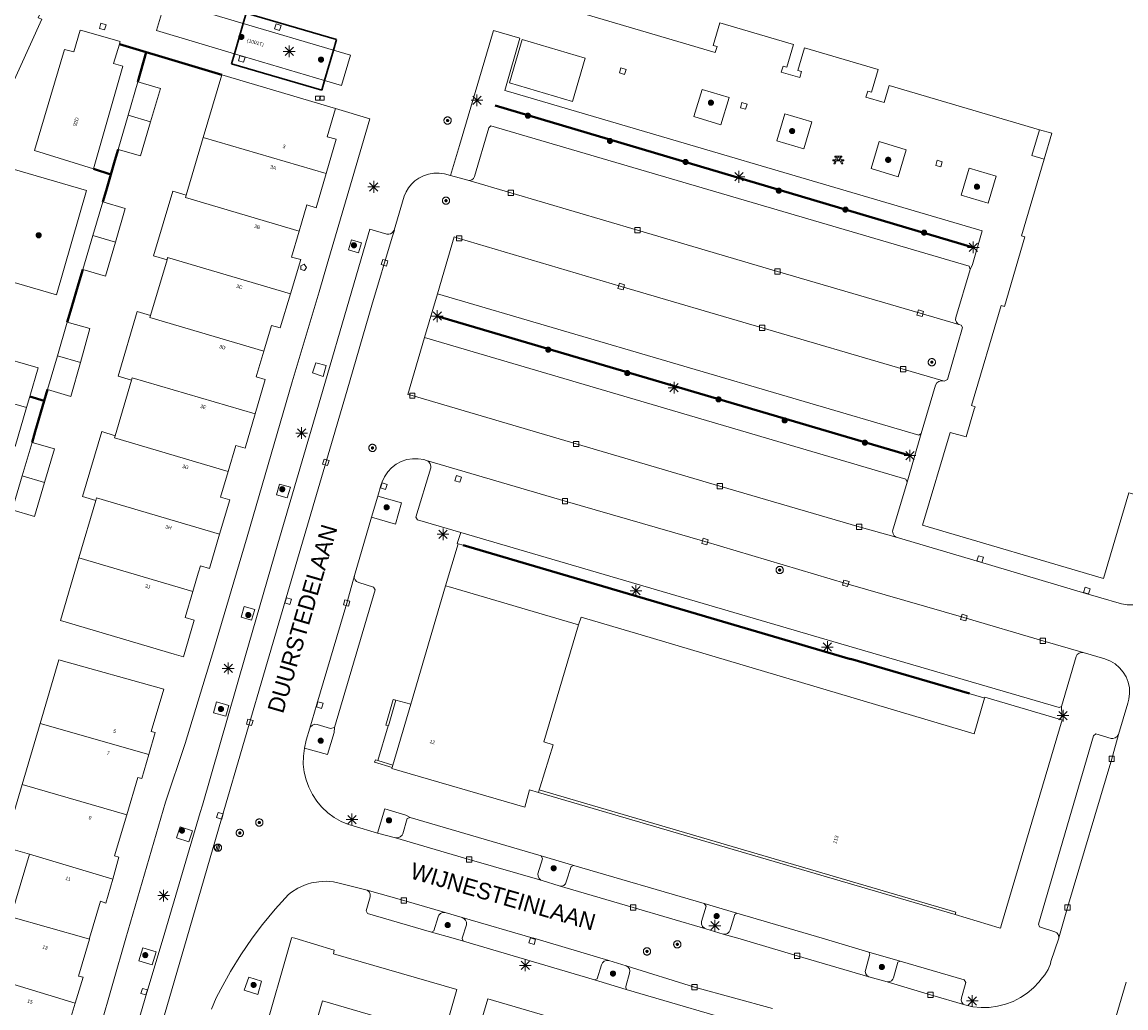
# Model space of a CAD drawing. Header units: metres. Extents: x 135779 to 137489, y 452643 to 455118.
# Tile 60 of 256: x 136674 to 136767, y 452994 to 453078. Entities that reach past the tile are written whole.
import ezdxf
from ezdxf.enums import TextEntityAlignment as Align

# ---------------------------------------------------------------- set-up
doc = ezdxf.new("R2010")
doc.units = ezdxf.units.M
doc.linetypes.add('DGN_Style_3', pattern=[78.572352, 56.123108, -22.449243])
doc.linetypes.add('DGN_Style_4', pattern=[89.853097, 44.898487, -22.449243, 0.056123, -22.449243])
for name, color, linetype, lineweight in [('KTop_BTD_Groenvoorziening', 62, 'Continuous', 13), ('KTop_KST_KAST', 40, 'Continuous', 13), ('KTop_NAR_Huisnummer (t)', 7, 'Continuous', 13), ('KTop_NAR_Huisnummer tijdelijk (t)', 7, 'Continuous', 13), ('KTop_OBW_Overig Plus', 1, 'Continuous', 13), ('KTop_ORL_Weg_Straatnaam (t)', 7, 'Continuous', 13), ('KTop_PAL_Lichtmast', 40, 'Continuous', 13), ('KTop_PND_Grondvlaksituatie van BAG-pand [tachy]', 1, 'Continuous', 13), ('KTop_PND_Pandscheiding', 40, 'Continuous', 13), ('KTop_PND_Voorlopige_pandgeometrie', 1, 'DGN_Style_3', 30), ('KTop_PUT_Brandkraan of -put', 1, 'Continuous', 13), ('KTop_PUT_Drainageput', 15, 'Continuous', 13), ('KTop_PUT_Inspectie- of rioolput', 15, 'Continuous', 13), ('KTop_PUT_Kolk', 15, 'Continuous', 13), ('KTop_SHD_Hek (l)', 15, 'DGN_Style_4', 40), ('KTop_SHD_Muur', 15, 'Continuous', 13), ('KTop_STM_Picknicktafel', 40, 'Continuous', 13), ('KTop_VGO_Boom', 92, 'Continuous', 13), ('KTop_VGO_Haag (l)', 92, 'DGN_Style_3', 40), ('KTop_WGD_Parkeervlak', 251, 'Continuous', 13), ('KTop_WGD_Rijbaan_Lokale weg', 251, 'Continuous', 13), ('KTop_WGD_Voetpad', 251, 'Continuous', 13), ('KTop_WGD_Voetpad_achterpad', 251, 'Continuous', 13)]:
    doc.layers.add(name, color=color, linetype=linetype, lineweight=lineweight)
doc.styles.add('Style-ROVU', font='ROVU.shx')
doc.styles.add('Style-ROVUCURSIEF', font='ROVUCURSIEF.shx')

# ---------------------------------------------------------------- blocks, each defined once
blk = doc.blocks.new('KST_KAST')
at = {"layer": 'KTop_KST_KAST', "flags": 128}
blk.add_lwpolyline([(-0.365, 0.169), (0.365, 0.169), (0.365, -0.169), (-0.365, -0.169), (-0.365, 0.169)], close=True, dxfattribs=at)
blk.add_lwpolyline([(0.045, 0.146), (-0.045, 0), (0.045, 0), (-0.045, -0.146)], dxfattribs=at)
blk = doc.blocks.new('PAL_Lichtmast')
at = {"layer": 'KTop_PAL_Lichtmast'}
for p, q in [((-0.354, -0.354), (0.354, 0.354)), ((0.354, -0.354), (-0.354, 0.354)), ((0, -0.5), (0, 0.5)), ((-0.5, 0), (0.5, 0))]:
    blk.add_line(p, q, dxfattribs=at)
blk = doc.blocks.new('PUT_Kolk')
at = {"layer": 'KTop_PUT_Kolk', "flags": 128}
blk.add_lwpolyline([(0.225, -0.225), (0.225, 0.225), (-0.225, 0.225), (-0.225, -0.225), (0.225, -0.225)], dxfattribs=at)
blk = doc.blocks.new('PUT_Brandkraan_of_-put')
at = {"layer": 'KTop_PUT_Brandkraan of -put'}
for p, q in [((-0.25, 0.034), (0, 0.25)), ((-0.158, -0.25), (-0.25, 0.034)), ((0, 0.25), (0.25, 0.033)), ((0.25, 0.033), (0.158, -0.25)), ((0.158, -0.25), (-0.158, -0.25))]:
    blk.add_line(p, q, dxfattribs=at)
blk = doc.blocks.new('PUT_Drainageput')
at = {"layer": 'KTop_PUT_Drainageput'}
for p, q in [((-0.12, -0.286), (-0.12, 0.286)), ((0, -0.31), (0, 0.31)), ((0.12, -0.286), (0.12, 0.286))]:
    blk.add_line(p, q, dxfattribs=at)
at = {"layer": 'KTop_PUT_Drainageput', "flags": 128}
blk.add_lwpolyline([(0.31, 0), (0.308, 0.032), (0.303, 0.064), (0.295, 0.096), (0.283, 0.126), (0.268, 0.155), (0.251, 0.182), (0.23, 0.207), (0.207, 0.23), (0.182, 0.251), (0.155, 0.268), (0.126, 0.283), (0.096, 0.295), (0.064, 0.303), (0.032, 0.308), (0, 0.31), (-0.032, 0.308), (-0.064, 0.303), (-0.096, 0.295), (-0.126, 0.283), (-0.155, 0.268), (-0.182, 0.251), (-0.207, 0.23), (-0.23, 0.207), (-0.25, 0.182), (-0.268, 0.155), (-0.283, 0.126), (-0.294, 0.096), (-0.303, 0.064), (-0.308, 0.032), (-0.309, 0), (-0.308, -0.032), (-0.303, -0.064), (-0.294, -0.096), (-0.283, -0.126), (-0.268, -0.155), (-0.25, -0.182), (-0.23, -0.207), (-0.207, -0.23), (-0.182, -0.25), (-0.155, -0.268), (-0.126, -0.283), (-0.096, -0.294), (-0.064, -0.303), (-0.032, -0.308), (0, -0.309), (0.032, -0.308), (0.064, -0.303), (0.096, -0.294), (0.126, -0.283), (0.155, -0.268), (0.182, -0.25), (0.207, -0.23), (0.23, -0.207), (0.251, -0.182), (0.268, -0.155), (0.283, -0.126), (0.295, -0.096), (0.303, -0.064), (0.308, -0.032), (0.31, 0)], dxfattribs=at)
blk = doc.blocks.new('PUT_Inspectie-_of_rioolput')
at = {"layer": 'KTop_PUT_Inspectie- of rioolput', "flags": 128}
for points in [[(0.31, 0), (0.308, 0.032), (0.303, 0.064), (0.294, 0.095), (0.283, 0.126), (0.268, 0.155), (0.25, 0.182), (0.23, 0.207), (0.207, 0.23), (0.182, 0.25), (0.154, 0.268), (0.126, 0.283), (0.095, 0.294), (0.064, 0.303), (0.032, 0.308), (0, 0.309), (-0.032, 0.308), (-0.064, 0.303), (-0.096, 0.294), (-0.126, 0.283), (-0.155, 0.268), (-0.182, 0.25), (-0.207, 0.23), (-0.23, 0.207), (-0.25, 0.182), (-0.268, 0.154), (-0.283, 0.126), (-0.294, 0.095), (-0.303, 0.064), (-0.308, 0.032), (-0.309, 0), (-0.308, -0.032), (-0.303, -0.064), (-0.294, -0.096), (-0.283, -0.126), (-0.268, -0.155), (-0.25, -0.182), (-0.23, -0.207), (-0.207, -0.23), (-0.182, -0.25), (-0.155, -0.268), (-0.126, -0.283), (-0.096, -0.294), (-0.064, -0.303), (-0.032, -0.308), (0, -0.309), (0.032, -0.308), (0.064, -0.303), (0.095, -0.294), (0.126, -0.283), (0.155, -0.268), (0.182, -0.25), (0.207, -0.23), (0.23, -0.207), (0.25, -0.182), (0.268, -0.155), (0.283, -0.126), (0.294, -0.096), (0.303, -0.064), (0.308, -0.032), (0.31, 0)], [(0.095, 0), (0.094, 0.009), (0.092, 0.019), (0.09, 0.029), (0.086, 0.038), (0.082, 0.047), (0.076, 0.055), (0.07, 0.063), (0.063, 0.07), (0.055, 0.076), (0.047, 0.082), (0.038, 0.086), (0.029, 0.09), (0.019, 0.092), (0.009, 0.094), (0, 0.094), (-0.01, 0.094), (-0.02, 0.092), (-0.029, 0.09), (-0.039, 0.086), (-0.048, 0.082), (-0.056, 0.076), (-0.064, 0.07), (-0.071, 0.063), (-0.077, 0.055), (-0.082, 0.047), (-0.087, 0.038), (-0.09, 0.029), (-0.093, 0.019), (-0.094, 0.009), (-0.095, 0), (-0.094, -0.01), (-0.093, -0.02), (-0.09, -0.029), (-0.087, -0.039), (-0.082, -0.048), (-0.077, -0.056), (-0.071, -0.064), (-0.064, -0.071), (-0.056, -0.077), (-0.047, -0.082), (-0.039, -0.087), (-0.029, -0.09), (-0.02, -0.093), (-0.01, -0.094), (0, -0.095), (0.009, -0.094), (0.019, -0.093), (0.029, -0.09), (0.038, -0.087), (0.047, -0.082), (0.055, -0.077), (0.063, -0.071), (0.07, -0.064), (0.076, -0.056), (0.082, -0.047), (0.086, -0.039), (0.09, -0.029), (0.092, -0.02), (0.094, -0.01), (0.095, 0)], [(0.035, 0), (0.034, 0.003), (0.034, 0.007), (0.033, 0.01), (0.031, 0.014), (0.03, 0.017), (0.028, 0.02), (0.026, 0.023), (0.023, 0.026), (0.02, 0.028), (0.017, 0.03), (0.014, 0.031), (0.01, 0.033), (0.007, 0.034), (0.003, 0.034), (0, 0.034), (-0.004, 0.034), (-0.007, 0.034), (-0.011, 0.033), (-0.014, 0.031), (-0.018, 0.03), (-0.021, 0.028), (-0.023, 0.026), (-0.026, 0.023), (-0.028, 0.02), (-0.03, 0.017), (-0.032, 0.014), (-0.033, 0.01), (-0.034, 0.007), (-0.035, 0.003), (-0.035, 0), (-0.035, -0.004), (-0.034, -0.007), (-0.033, -0.011), (-0.032, -0.014), (-0.03, -0.018), (-0.028, -0.021), (-0.026, -0.023), (-0.023, -0.026), (-0.021, -0.028), (-0.017, -0.03), (-0.014, -0.032), (-0.011, -0.033), (-0.007, -0.034), (-0.004, -0.035), (0, -0.035), (0.003, -0.035), (0.007, -0.034), (0.01, -0.033), (0.014, -0.032), (0.017, -0.03), (0.02, -0.028), (0.023, -0.026), (0.026, -0.023), (0.028, -0.021), (0.03, -0.017), (0.031, -0.014), (0.033, -0.011), (0.034, -0.007), (0.034, -0.004), (0.035, 0)], [(0.01, 0.02), (0.007, 0.02), (0.005, 0.021), (0.003, 0.022), (0.001, 0.022), (-0.001, 0.022), (-0.004, 0.022), (-0.006, 0.021), (-0.008, 0.02), (-0.01, 0.019), (-0.012, 0.018), (-0.014, 0.017), (-0.016, 0.015), (-0.017, 0.013), (-0.019, 0.012), (-0.02, 0.009), (-0.021, 0.007), (-0.022, 0.005), (-0.022, 0.003), (-0.022, 0.001), (-0.022, -0.001), (-0.022, -0.004), (-0.022, -0.006), (-0.021, -0.008), (-0.02, -0.01), (-0.019, -0.012), (-0.017, -0.014), (-0.016, -0.016), (-0.014, -0.017), (-0.012, -0.019), (-0.01, -0.02), (-0.008, -0.021), (-0.006, -0.022), (-0.003, -0.022), (-0.001, -0.022), (0.001, -0.022), (0.003, -0.022), (0.005, -0.022), (0.008, -0.021), (0.01, -0.02), (0.012, -0.019), (0.014, -0.017), (0.015, -0.016), (0.017, -0.014), (0.018, -0.012), (0.02, -0.01), (0.02, -0.008), (0.021, -0.006), (0.022, -0.003), (0.022, -0.001), (0.022, 0.001), (0.022, 0.003), (0.021, 0.005), (0.02, 0.008), (0.019, 0.01), (0.018, 0.012), (0.017, 0.014), (0.015, 0.015), (0.013, 0.017), (0.012, 0.018), (0.01, 0.02)]]:
    blk.add_lwpolyline(points, dxfattribs=at)
blk = doc.blocks.new('STM_Picknicktafel')
at = {"layer": 'KTop_STM_Picknicktafel'}
for p, q in [((-0.468, -0.069), (-0.468, 0.018)), ((-0.468, 0.018), (-0.241, 0.018)), ((-0.303, 0.248), (-0.303, 0.335)), ((-0.303, 0.335), (0, 0.335)), ((-0.148, 0.248), (-0.303, 0.248)), ((-0.241, 0.018), (-0.148, 0.248)), ((-0.137, 0.018), (-0.044, 0.248)), ((0.137, 0.018), (-0.137, 0.018)), ((-0.044, 0.248), (0.044, 0.248)), ((0, 0.335), (0.303, 0.335)), ((0.044, 0.248), (0.137, 0.018)), ((0.303, 0.248), (0.148, 0.248)), ((0.148, 0.248), (0.241, 0.018)), ((0.241, 0.018), (0.468, 0.018)), ((0.303, 0.335), (0.303, 0.248)), ((0.468, 0.018), (0.468, -0.069)), ((-0.276, -0.069), (-0.468, -0.069)), ((-0.384, -0.335), (-0.276, -0.069)), ((-0.279, -0.335), (-0.384, -0.335)), ((-0.172, -0.069), (-0.279, -0.335)), ((0.172, -0.069), (-0.172, -0.069)), ((0.279, -0.335), (0.172, -0.069)), ((0.468, -0.069), (0.276, -0.069)), ((0.276, -0.069), (0.384, -0.335)), ((0.384, -0.335), (0.279, -0.335))]:
    blk.add_line(p, q, dxfattribs=at)
blk = doc.blocks.new('VGO_Boom')
at = {"layer": 'KTop_VGO_Boom', "flags": 128}
for points in [[(0.215, 0), (0.214, 0.022), (0.21, 0.045), (0.204, 0.066), (0.196, 0.087), (0.186, 0.108), (0.174, 0.126), (0.16, 0.144), (0.144, 0.16), (0.126, 0.174), (0.107, 0.186), (0.087, 0.196), (0.066, 0.204), (0.045, 0.21), (0.022, 0.214), (-0.001, 0.215), (-0.023, 0.214), (-0.045, 0.21), (-0.067, 0.204), (-0.088, 0.196), (-0.108, 0.186), (-0.127, 0.174), (-0.144, 0.16), (-0.16, 0.144), (-0.174, 0.126), (-0.187, 0.107), (-0.197, 0.087), (-0.205, 0.066), (-0.211, 0.045), (-0.214, 0.022), (-0.215, -0.001), (-0.214, -0.023), (-0.211, -0.045), (-0.205, -0.067), (-0.197, -0.088), (-0.187, -0.108), (-0.174, -0.127), (-0.16, -0.144), (-0.144, -0.16), (-0.127, -0.174), (-0.108, -0.187), (-0.088, -0.197), (-0.067, -0.205), (-0.045, -0.211), (-0.023, -0.214), (0, -0.215), (0.022, -0.214), (0.045, -0.211), (0.066, -0.205), (0.087, -0.197), (0.108, -0.187), (0.126, -0.174), (0.144, -0.16), (0.16, -0.144), (0.174, -0.127), (0.186, -0.108), (0.196, -0.088), (0.204, -0.067), (0.21, -0.045), (0.214, -0.023), (0.215, -0.001)], [(0.155, 0), (0.154, 0.016), (0.152, 0.032), (0.147, 0.048), (0.142, 0.063), (0.134, 0.078), (0.125, 0.091), (0.115, 0.104), (0.104, 0.115), (0.091, 0.125), (0.077, 0.134), (0.063, 0.142), (0.048, 0.147), (0.032, 0.152), (0.016, 0.154), (-0.001, 0.155), (-0.017, 0.154), (-0.033, 0.152), (-0.048, 0.147), (-0.064, 0.142), (-0.078, 0.134), (-0.092, 0.125), (-0.104, 0.115), (-0.116, 0.104), (-0.126, 0.091), (-0.135, 0.077), (-0.142, 0.063), (-0.148, 0.048), (-0.152, 0.032), (-0.155, 0.016), (-0.155, -0.001), (-0.155, -0.017), (-0.152, -0.033), (-0.148, -0.048), (-0.142, -0.064), (-0.135, -0.078), (-0.126, -0.092), (-0.116, -0.104), (-0.104, -0.116), (-0.092, -0.126), (-0.078, -0.135), (-0.064, -0.142), (-0.048, -0.148), (-0.033, -0.152), (-0.017, -0.155), (0, -0.155), (0.016, -0.155), (0.032, -0.152), (0.048, -0.148), (0.063, -0.142), (0.078, -0.135), (0.091, -0.126), (0.104, -0.116), (0.115, -0.104), (0.125, -0.092), (0.134, -0.078), (0.142, -0.064), (0.147, -0.048), (0.152, -0.033), (0.154, -0.017), (0.155, -0.001)], [(0.095, 0), (0.094, 0.01), (0.093, 0.02), (0.09, 0.029), (0.087, 0.039), (0.082, 0.048), (0.077, 0.056), (0.071, 0.064), (0.064, 0.071), (0.056, 0.077), (0.047, 0.082), (0.039, 0.087), (0.029, 0.09), (0.02, 0.093), (0.01, 0.094), (-0.001, 0.095), (-0.01, 0.094), (-0.02, 0.093), (-0.03, 0.09), (-0.039, 0.087), (-0.048, 0.082), (-0.056, 0.077), (-0.064, 0.071), (-0.071, 0.064), (-0.077, 0.056), (-0.083, 0.047), (-0.087, 0.039), (-0.091, 0.029), (-0.093, 0.02), (-0.095, 0.01), (-0.095, -0.001), (-0.095, -0.01), (-0.093, -0.02), (-0.091, -0.03), (-0.087, -0.039), (-0.083, -0.048), (-0.077, -0.056), (-0.071, -0.064), (-0.064, -0.071), (-0.056, -0.077), (-0.048, -0.083), (-0.039, -0.087), (-0.03, -0.091), (-0.02, -0.093), (-0.01, -0.095), (0, -0.095), (0.01, -0.095), (0.02, -0.093), (0.029, -0.091), (0.039, -0.087), (0.048, -0.083), (0.056, -0.077), (0.064, -0.071), (0.071, -0.064), (0.077, -0.056), (0.082, -0.048), (0.087, -0.039), (0.09, -0.03), (0.093, -0.02), (0.094, -0.01), (0.095, -0.001)], [(0.035, 0), (0.035, 0.004), (0.034, 0.007), (0.033, 0.011), (0.032, 0.014), (0.03, 0.018), (0.028, 0.021), (0.026, 0.023), (0.023, 0.026), (0.021, 0.028), (0.017, 0.03), (0.014, 0.032), (0.011, 0.033), (0.007, 0.034), (0.004, 0.035), (-0.001, 0.035), (-0.004, 0.035), (-0.008, 0.034), (-0.011, 0.033), (-0.015, 0.032), (-0.018, 0.03), (-0.021, 0.028), (-0.024, 0.026), (-0.027, 0.023), (-0.029, 0.021), (-0.031, 0.017), (-0.032, 0.014), (-0.034, 0.011), (-0.035, 0.007), (-0.035, 0.004), (-0.035, -0.001), (-0.035, -0.004), (-0.035, -0.008), (-0.034, -0.011), (-0.032, -0.015), (-0.031, -0.018), (-0.029, -0.021), (-0.027, -0.024), (-0.024, -0.027), (-0.021, -0.029), (-0.018, -0.031), (-0.015, -0.032), (-0.011, -0.034), (-0.008, -0.035), (-0.004, -0.035), (0, -0.035), (0.004, -0.035), (0.007, -0.035), (0.011, -0.034), (0.014, -0.032), (0.018, -0.031), (0.021, -0.029), (0.023, -0.027), (0.026, -0.024), (0.028, -0.021), (0.03, -0.018), (0.032, -0.015), (0.033, -0.011), (0.034, -0.008), (0.035, -0.004), (0.035, 0)]]:
    blk.add_lwpolyline(points, dxfattribs=at)

msp = doc.modelspace()

# ---------------------------------------------------------------- linework, layer by layer
at = {"layer": 'KTop_BTD_Groenvoorziening', "flags": 128}
msp.add_lwpolyline([(136710.616, 453033.567), (136711.048, 453033.443), (136743.969, 453023.759), (136743.977, 453023.787), (136755.314, 453020.465), (136755.389, 453020.443)], dxfattribs=at)
at = {"layer": 'KTop_OBW_Overig Plus', "flags": 128}
msp.add_lwpolyline([(136720.346, 453071.193), (136721.432, 453074.876), (136716.078, 453076.455), (136714.991, 453072.772), (136720.346, 453071.193)], dxfattribs=at)
at = {"layer": 'KTop_PND_Grondvlaksituatie van BAG-pand [tachy]', "flags": 128}
for points in [[(136670.09, 453067.657), (136670.9, 453069.453), (136671.21, 453069.381), (136675.212, 453078.198), (136674.926, 453078.299), (136676.813, 453082.455)], [(136719.834, 453079.291), (136719.777, 453079.098), (136732.48, 453075.347), (136732.631, 453075.857), (136732.315, 453075.951), (136732.882, 453077.872), (136739.134, 453076.027), (136738.568, 453074.108), (136738.251, 453074.201), (136738.1, 453073.686), (136739.661, 453073.225), (136739.814, 453073.743), (136739.498, 453073.836), (136740.065, 453075.757), (136746.333, 453073.908), (136745.765, 453071.984), (136745.449, 453072.078), (136745.296, 453071.56), (136746.848, 453071.101), (136747.276, 453072.549), (136760.058, 453068.793)], [(136681.815, 453076.063), (136681.861, 453076.217), (136681.867, 453076.237), (136681.88, 453076.281), (136678.816, 453077.165), (136678.491, 453077.259), (136677.933, 453075.429), (136677.153, 453075.62), (136674.601, 453067.035), (136679.609, 453065.452)], [(136679.609, 453065.452), (136682.121, 453074.21), (136681.329, 453074.426), (136681.815, 453076.063)], [(136684.472, 453069.458), (136685.309, 453072.31), (136683.392, 453072.866), (136682.563, 453070.021)], [(136690.518, 453073.462), (136688.944, 453068.138)], [(136700.191, 453070.596), (136690.518, 453073.462)], [(136682.563, 453070.021), (136681.717, 453067.12), (136683.623, 453066.563), (136684.472, 453069.458)], [(136699.393, 453065.055), (136700.251, 453067.972), (136699.49, 453068.197), (136700.191, 453070.596)], [(136688.944, 453068.138), (136687.493, 453063.23)], [(136760.058, 453068.793), (136761.1, 453068.487), (136760.454, 453066.293)], [(136760.454, 453066.293), (136758.533, 453059.771), (136758.806, 453059.665), (136757.073, 453053.752), (136756.785, 453053.837), (136754.276, 453045.317), (136754.573, 453045.228), (136754.507, 453045.008), (136753.812, 453042.672), (136752.456, 453043.031), (136750.109, 453035.148), (136765.495, 453030.612), (136767.636, 453037.899), (136768.164, 453037.744), (136770.446, 453045.517), (136769.918, 453045.672), (136771.856, 453052.286), (136772.384, 453052.131), (136774.685, 453059.918), (136774.167, 453060.068), (136775.673, 453065.208), (136776.191, 453065.058), (136776.377, 453065.7)], [(136697.114, 453060.171), (136697.307, 453060.83), (136697.768, 453062.39), (136698.537, 453062.144), (136699.393, 453065.055)], [(136687.493, 453063.23), (136686.352, 453063.572), (136684.724, 453058.067), (136685.869, 453057.729)], [(136680.399, 453062.651), (136679.564, 453059.792)], [(136681.481, 453059.226), (136682.317, 453062.089), (136680.399, 453062.651)], [(136679.564, 453059.792), (136678.72, 453056.902)], [(136696.362, 453054.835), (136697.236, 453057.743), (136696.465, 453057.957), (136697.114, 453060.171)], [(136678.72, 453056.902), (136680.638, 453056.34), (136681.481, 453059.226)], [(136685.869, 453057.729), (136684.472, 453052.998)], [(136694.09, 453049.949), (136694.741, 453052.144), (136695.488, 453051.927), (136696.362, 453054.835)], [(136684.472, 453052.998), (136683.317, 453053.336), (136681.703, 453047.824), (136682.844, 453047.487)], [(136677.391, 453052.418), (136676.552, 453049.566)], [(136678.498, 453048.991), (136679.313, 453051.874), (136677.391, 453052.418)], [(136674.201, 453046.087), (136674.919, 453048.529), (136671.162, 453049.619)], [(136676.552, 453049.566), (136675.705, 453046.687)], [(136693.355, 453044.608), (136694.209, 453047.528), (136693.439, 453047.753), (136693.502, 453047.965), (136694.09, 453049.949)], [(136675.705, 453046.687), (136677.683, 453046.106), (136678.498, 453048.991)], [(136682.844, 453047.487), (136681.449, 453042.761)], [(136673.932, 453045.172), (136674.201, 453046.087)], [(136672.948, 453041.827), (136673.932, 453045.172)], [(136691.074, 453039.724), (136691.726, 453041.934), (136692.507, 453041.705), (136693.355, 453044.608)], [(136681.449, 453042.761), (136680.312, 453043.107), (136678.668, 453037.582), (136679.825, 453037.259)], [(136674.389, 453042.178), (136673.55, 453039.337)], [(136675.459, 453038.773), (136676.304, 453041.632), (136674.389, 453042.178)], [(136673.55, 453039.337), (136672.697, 453036.448)], [(136690.337, 453034.383), (136691.195, 453037.292), (136690.424, 453037.517), (136691.074, 453039.724)], [(136672.697, 453036.448), (136674.606, 453035.887), (136675.459, 453038.773)], [(136679.825, 453037.259), (136678.378, 453032.356)], [(136688.061, 453029.499), (136688.523, 453031.065), (136688.709, 453031.697), (136689.479, 453031.47), (136690.337, 453034.383)], [(136678.378, 453032.356), (136676.806, 453027.032), (136686.466, 453024.183), (136687.264, 453023.948), (136688.184, 453027.06), (136687.41, 453027.294), (136688.061, 453029.499)], [(136709.55, 453030.001), (136706.588, 453019.934)], [(136720.867, 453026.665), (136709.962, 453029.88), (136709.55, 453030.001)], [(136755.389, 453020.443), (136754.493, 453017.4), (136726.17, 453025.809), (136721.071, 453027.322), (136720.867, 453026.665)], [(136684.324, 453015.631), (136684.874, 453017.5), (136684.53, 453017.601), (136685.587, 453021.195), (136676.683, 453023.684), (136675.087, 453018.264)], [(136755.389, 453020.443), (136755.408, 453020.508), (136761.839, 453018.621)], [(136706.588, 453019.934), (136705.059, 453014.739)], [(136675.087, 453018.264), (136673.56, 453013.076)], [(136752.869, 453002.023), (136756.631, 453000.898), (136756.726, 453000.87), (136756.817, 453001.176), (136761.971, 453018.582), (136761.839, 453018.621)], [(136682.443, 453010.507), (136683.381, 453013.695), (136683.725, 453013.594), (136684.324, 453015.631)], [(136705, 453014.538), (136704.982, 453014.476), (136704.977, 453014.46), (136716.283, 453011.158), (136716.373, 453011.481), (136716.694, 453012.635), (136717.443, 453012.414)], [(136705, 453014.538), (136705.059, 453014.739)], [(136673.56, 453013.076), (136672.005, 453007.794), (136674.167, 453007.169)], [(136717.443, 453012.414), (136717.51, 453012.631)], [(136717.51, 453012.631), (136752.937, 453002.224), (136752.869, 453002.023)], [(136681.252, 453005.047), (136681.781, 453006.898), (136681.416, 453007.017), (136682.443, 453010.507)], [(136674.167, 453007.169), (136672.6, 453001.833)], [(136679.263, 452999.919), (136679.287, 453000), (136680.224, 453003.148), (136680.669, 453003.003), (136681.252, 453005.047)], [(136678.066, 452994.472), (136678.728, 452996.691), (136678.328, 452996.779), (136679.263, 452999.919)], [(136676.141, 452989.365), (136677.164, 452992.859), (136677.559, 452992.771), (136678.066, 452994.472)], [(136689.05, 452960.323), (136699.102, 452994.68), (136709.367, 452991.678)]]:
    msp.add_lwpolyline(points, dxfattribs=at)
at = {"layer": 'KTop_PND_Pandscheiding', "flags": 128}
for points in [[(136684.472, 453069.458), (136682.563, 453070.021)], [(136688.944, 453068.138), (136699.393, 453065.055)], [(136697.114, 453060.171), (136687.433, 453063.028), (136687.493, 453063.23)], [(136681.481, 453059.226), (136679.564, 453059.792)], [(136685.869, 453057.729), (136685.923, 453057.915), (136696.362, 453054.835)], [(136694.09, 453049.949), (136684.414, 453052.804), (136684.472, 453052.998)], [(136678.498, 453048.991), (136676.552, 453049.566)], [(136693.355, 453044.608), (136682.905, 453047.691), (136682.844, 453047.487)], [(136673.932, 453045.172), (136670.051, 453046.276)], [(136691.074, 453039.724), (136681.396, 453042.58), (136681.449, 453042.761)], [(136673.55, 453039.337), (136675.459, 453038.773)], [(136679.825, 453037.259), (136679.886, 453037.467), (136690.337, 453034.383)], [(136688.061, 453029.499), (136678.378, 453032.356)], [(136717.51, 453012.631), (136717.591, 453012.893), (136718.699, 453016.466), (136717.92, 453016.712), (136720.867, 453026.665)], [(136675.087, 453018.264), (136684.324, 453015.631)], [(136673.56, 453013.076), (136682.443, 453010.507)], [(136681.252, 453005.047), (136674.167, 453007.169)], [(136679.263, 452999.919), (136678.98, 453000), (136672.6, 453001.833)], [(136678.066, 452994.472), (136671.067, 452996.613)]]:
    msp.add_lwpolyline(points, dxfattribs=at)
at = {"layer": 'KTop_PND_Voorlopige_pandgeometrie', "flags": 128}
for points in [[(136700.014, 453075.551), (136700.281, 453076.466), (136692.603, 453078.711), (136692.344, 453077.82)], [(136692.344, 453077.82), (136691.597, 453075.259)], [(136699.268, 453072.989), (136700.014, 453075.551)], [(136691.597, 453075.259), (136691.344, 453074.391), (136699.022, 453072.145), (136699.268, 453072.989)]]:
    msp.add_lwpolyline(points, dxfattribs=at)
at = {"layer": 'KTop_SHD_Hek (l)', "flags": 128}
for points in [[(136684.101, 453075.373), (136681.815, 453076.063)], [(136683.392, 453072.866), (136684.101, 453075.373)], [(136684.101, 453075.373), (136685.14, 453075.07)], [(136685.14, 453075.07), (136690.518, 453073.462)], [(136681.717, 453067.12), (136681.427, 453066.169)], [(136680.686, 453063.587), (136681.087, 453064.985), (136681.427, 453066.169)], [(136679.609, 453065.452), (136681.087, 453064.985)], [(136680.686, 453063.587), (136680.399, 453062.651)], [(136678.436, 453055.95), (136678.72, 453056.902)], [(136677.672, 453053.363), (136678.436, 453055.95)], [(136677.672, 453053.363), (136677.391, 453052.418)], [(136675.705, 453046.687), (136675.426, 453045.729)], [(136675.426, 453045.729), (136674.201, 453046.087)], [(136675.426, 453045.729), (136674.663, 453043.117)], [(136674.663, 453043.117), (136674.389, 453042.178)], [(136711.048, 453033.443), (136743.969, 453023.759), (136743.977, 453023.787), (136755.314, 453020.465)]]:
    msp.add_lwpolyline(points, dxfattribs=at)
at = {"layer": 'KTop_SHD_Muur', "flags": 128}
for points in [[(136705.32, 453020.257), (136705.101, 453020.321), (136704.481, 453018.121), (136704.675, 453018.084)], [(136704.675, 453018.084), (136704.706, 453018.078), (136705.32, 453020.257)], [(136703.786, 453015.128), (136703.581, 453015.191), (136703.521, 453014.991), (136705, 453014.538)], [(136705.059, 453014.739), (136703.786, 453015.128)]]:
    msp.add_lwpolyline(points, dxfattribs=at)
at = {"layer": 'KTop_VGO_Haag (l)', "flags": 128}
for points in [[(136713.764, 453070.837), (136754.416, 453058.783)], [(136708.844, 453052.931), (136749.036, 453041.071)]]:
    msp.add_lwpolyline(points, dxfattribs=at)
at = {"layer": 'KTop_WGD_Parkeervlak', "flags": 128}
for points in [[(136711.445, 453064.493), (136711.594, 453064.479), (136711.78, 453064.531), (136711.93, 453064.653), (136712.017, 453064.823), (136713.24, 453068.946), (136713.413, 453069.134), (136754.063, 453057.169), (136754.143, 453056.895)], [(136749.997, 453042.951), (136749.796, 453042.816), (136708.871, 453054.84)], [(136707.769, 453051.121), (136748.687, 453039.067), (136748.798, 453038.815)], [(136761.93, 453019.728), (136761.71, 453019.629), (136742.479, 453025.248), (136710.86, 453034.511)], [(136700.096, 453017.942), (136699.78, 453017.841), (136698.629, 453018.204), (136698.423, 453018.213), (136698.23, 453018.143), (136698.077, 453018.006), (136698.004, 453017.872)], [(136705.289, 453008.54), (136705.505, 453008.544), (136705.705, 453008.627), (136705.861, 453008.776), (136705.922, 453008.882), (136706.287, 453010.192), (136706.533, 453010.29)], [(136717.688, 453007.009), (136717.795, 453006.774), (136717.411, 453005.476), (136717.419, 453005.274), (136717.505, 453005.092), (136717.654, 453004.956), (136717.755, 453004.909)], [(136719.22, 453004.459), (136719.412, 453004.444), (136719.595, 453004.507), (136719.736, 453004.638), (136719.81, 453004.801), (136720.241, 453006.111), (136720.472, 453006.208)], [(136731.553, 453002.952), (136731.697, 453002.724), (136731.305, 453001.42), (136731.319, 453001.207), (136731.41, 453001.014), (136731.565, 453000.867), (136731.684, 453000.809)], [(136709.506, 453002.192), (136709.305, 453002.195), (136709.119, 453002.12), (136708.976, 453001.979), (136708.909, 453001.831), (136708.547, 453000.636), (136708.346, 453000.536)], [(136711.073, 452999.746), (136710.959, 452999.96), (136710.971, 453000), (136711.333, 453001.159), (136711.333, 453001.363), (136711.255, 453001.552), (136711.111, 453001.697), (136710.965, 453001.766)], [(136733.159, 453000.363), (136733.354, 453000.353), (136733.536, 453000.421), (136733.677, 453000.557), (136733.75, 453000.726), (136734.142, 453002.021), (136734.322, 453002.147)], [(136745.528, 452998.834), (136745.622, 452998.651), (136745.273, 452997.366), (136745.239, 452997.168), (136745.284, 452996.973), (136745.402, 452996.81), (136745.534, 452996.722)], [(136723.445, 452998.119), (136723.236, 452998.124), (136723.041, 452998.053), (136722.886, 452997.913), (136722.804, 452997.759), (136722.452, 452996.564), (136722.227, 452996.483)], [(136724.916, 452995.642), (136724.869, 452995.901), (136725.204, 452997.033), (136725.23, 452997.226), (136725.177, 452997.415), (136725.053, 452997.568), (136724.907, 452997.651)], [(136747.088, 452996.287), (136747.28, 452996.29), (136747.456, 452996.37), (136747.584, 452996.514), (136747.635, 452996.645), (136748.007, 452997.958), (136748.217, 452998.048)]]:
    msp.add_lwpolyline(points, dxfattribs=at)
at = {"layer": 'KTop_WGD_Rijbaan_Lokale weg', "flags": 128}
for points in [[(136709.977, 453064.891), (136709.454, 453065.033), (136709.008, 453065.092), (136708.557, 453065.085), (136708.112, 453065.012), (136707.682, 453064.875), (136707.277, 453064.677), (136706.947, 453064.446), (136706.653, 453064.171), (136706.401, 453063.858), (136706.195, 453063.512), (136706.04, 453063.14), (136705.181, 453060.255)], [(136709.977, 453064.891), (136711.445, 453064.493)], [(136711.445, 453064.493), (136715.096, 453063.411), (136725.868, 453060.232), (136737.771, 453056.721), (136749.91, 453053.176), (136753.193, 453052.224)], [(136677.714, 452966.249), (136687.548, 453000), (136690.51, 453010.167), (136694.4, 453023.54), (136697.232, 453033.222), (136701.178, 453046.624), (136703.293, 453053.874), (136705, 453059.649), (136705.223, 453060.233), (136705.181, 453060.255)], [(136751.86, 453047.42), (136748.452, 453048.431), (136736.481, 453051.946), (136724.486, 453055.447), (136710.701, 453059.548), (136710.294, 453059.667), (136708.871, 453054.84)], [(136708.871, 453054.84), (136707.769, 453051.121)], [(136751.86, 453047.42), (136751.958, 453047.402), (136752.216, 453047.532), (136753.493, 453051.963), (136753.384, 453052.168), (136753.193, 453052.224)], [(136707.769, 453051.121), (136706.349, 453046.261), (136706.725, 453046.166), (136720.666, 453042.054), (136732.879, 453038.472), (136744.709, 453035.016), (136747.868, 453034.132)], [(136703.787, 453037.614), (136704.055, 453038.53), (136704.151, 453038.822), (136704.356, 453039.271), (136704.63, 453039.678), (136704.967, 453040.035), (136705.357, 453040.333), (136705.79, 453040.564), (136706.254, 453040.721), (136706.739, 453040.801), (136707.229, 453040.801), (136707.713, 453040.721), (136707.937, 453040.656)], [(136763.776, 453024.307), (136760.33, 453025.304), (136753.626, 453027.29), (136743.581, 453030.199), (136731.609, 453033.751), (136719.707, 453037.198), (136707.937, 453040.656)], [(136703.787, 453037.614), (136703.268, 453035.842)], [(136701.805, 453030.867), (136703.268, 453035.842)], [(136771.583, 453033.596), (136770.626, 453030.374), (136770.599, 453030.301), (136770.388, 453029.858), (136770.107, 453029.456), (136769.765, 453029.105), (136769.371, 453028.814), (136768.934, 453028.591), (136768.467, 453028.442), (136767.982, 453028.371), (136767.492, 453028.379), (136767.01, 453028.467), (136765.065, 453029.035), (136764.005, 453029.344), (136754.936, 453032.026), (136747.868, 453034.132)], [(136701.805, 453030.867), (136701.145, 453028.523), (136698.616, 453019.914), (136698.004, 453017.872)], [(136763.776, 453024.307), (136765.61, 453023.771), (136766.075, 453023.588), (136766.491, 453023.338), (136766.861, 453023.024), (136767.174, 453022.653), (136767.422, 453022.235), (136767.598, 453021.783), (136767.697, 453021.308), (136767.718, 453020.823), (136767.658, 453020.341), (136767.565, 453019.998), (136766.762, 453017.338)], [(136698.004, 453017.872), (136697.711, 453016.859), (136697.545, 453016.176)], [(136761.692, 453000.031), (136762.43, 453002.617), (136766.188, 453015.282), (136766.762, 453017.338)], [(136703.761, 453008.96), (136701.685, 453009.565), (136701.3, 453009.685), (136700.674, 453009.949), (136700.083, 453010.285), (136699.536, 453010.688), (136699.039, 453011.152), (136698.875, 453011.346), (136698.601, 453011.671), (136698.227, 453012.238), (136697.921, 453012.846), (136697.69, 453013.485), (136697.534, 453014.146), (136697.458, 453014.821), (136697.461, 453015.501), (136697.545, 453016.176)], [(136703.761, 453008.96), (136705.289, 453008.54)], [(136705.289, 453008.54), (136711.552, 453006.704), (136717.755, 453004.909)], [(136689.656, 452993.97), (136690.052, 452994.942), (136690.432, 452995.687), (136691.253, 452997.166), (136692.144, 452998.605), (136693.101, 453000), (136693.98, 453001.167), (136695.056, 453002.472), (136696.193, 453003.725), (136696.45, 453003.923), (136696.981, 453004.257), (136697.551, 453004.52), (136697.794, 453004.597), (136698.149, 453004.709), (136698.766, 453004.82), (136699.393, 453004.852), (136700.018, 453004.804), (136700.632, 453004.676), (136702.887, 453004.109)], [(136717.755, 453004.909), (136719.22, 453004.459)], [(136719.22, 453004.459), (136725.515, 453002.612), (136731.684, 453000.809)], [(136709.506, 453002.192), (136706, 453003.23), (136702.887, 453004.109)], [(136710.965, 453001.766), (136709.506, 453002.192)], [(136723.445, 452998.119), (136717.044, 453000), (136716.996, 453000.014), (136710.965, 453001.766)], [(136731.684, 453000.809), (136733.159, 453000.363)], [(136733.159, 453000.363), (136734.397, 453000), (136739.442, 452998.521), (136745.534, 452996.722)], [(136761.692, 453000.031), (136761.682, 453000), (136761.028, 452998.029), (136760.973, 452997.838), (136760.777, 452997.353), (136760.509, 452996.903), (136760.175, 452996.499), (136760.02, 452996.305), (136759.542, 452995.795), (136759.009, 452995.343), (136758.428, 452994.955), (136757.807, 452994.636), (136757.153, 452994.389), (136756.475, 452994.22), (136755.783, 452994.128), (136755.084, 452994.117), (136754.389, 452994.185), (136753.706, 452994.332)], [(136724.907, 452997.651), (136723.445, 452998.119)], [(136737.341, 452994.04), (136730.72, 452995.857), (136724.907, 452997.651)], [(136745.534, 452996.722), (136747.088, 452996.287)], [(136747.088, 452996.287), (136750.776, 452995.203), (136753.706, 452994.332)], [(136767.429, 452996.261), (136765.717, 452990.488)]]:
    msp.add_lwpolyline(points, dxfattribs=at)
at = {"layer": 'KTop_WGD_Voetpad', "flags": 128}
for points in [[(136692.344, 453077.82), (136685.731, 453079.777), (136684.974, 453077.218), (136691.597, 453075.259)], [(136700.014, 453075.551), (136692.344, 453077.82)], [(136754.143, 453056.895), (136754.356, 453057.314), (136755.181, 453060.18), (136714.893, 453072.043), (136714.605, 453072.128), (136715.858, 453076.585), (136713.622, 453077.222), (136710.735, 453067.456), (136709.977, 453064.891)], [(136681.815, 453076.063), (136684.101, 453075.373), (136685.14, 453075.07), (136690.518, 453073.462)], [(136699.268, 453072.989), (136700.713, 453072.562), (136701.47, 453075.12), (136700.014, 453075.551)], [(136691.597, 453075.259), (136699.268, 453072.989)], [(136732.956, 453069.213), (136733.655, 453071.531), (136731.358, 453072.225), (136730.658, 453069.906), (136732.956, 453069.213)], [(136700.191, 453070.596), (136703.1, 453069.713), (136701.604, 453064.59), (136699.471, 453057.343), (136698.791, 453054.995), (136696.52, 453047.328), (136692.677, 453034.161), (136689.814, 453024.476), (136687.423, 453016.568), (136685.734, 453011.574), (136682.362, 453000), (136680.154, 452992.308), (136677.898, 452984.819), (136677.048, 452981.757), (136674.832, 452974.27), (136673.964, 452971.165), (136672.563, 452966.462)], [(136737.71, 453067.838), (136740.028, 453067.153), (136740.708, 453069.455), (136738.39, 453070.139), (136737.71, 453067.838)], [(136760.454, 453066.293), (136759.405, 453066.605), (136760.058, 453068.793)], [(136745.728, 453065.479), (136748.031, 453064.792), (136748.717, 453067.092), (136746.414, 453067.779), (136745.728, 453065.479)], [(136670.13, 453056.584), (136676.47, 453054.75), (136679.008, 453063.627), (136672.693, 453065.46), (136670.13, 453056.584)], [(136680.399, 453062.651), (136680.686, 453063.587), (136681.087, 453064.985), (136679.609, 453065.452)], [(136755.697, 453062.534), (136756.378, 453064.835), (136754.062, 453065.521), (136753.381, 453063.219), (136755.697, 453062.534)], [(136705.181, 453060.255), (136705.106, 453060.12), (136704.998, 453060.011), (136704.865, 453059.933), (136704.717, 453059.892), (136704.564, 453059.892), (136703.107, 453060.321), (136701.375, 453054.405), (136699.077, 453046.506), (136695.289, 453033.559), (136692.537, 453024.048), (136688.882, 453011.316), (136688.699, 453010.7), (136685.527, 453000), (136684.163, 452995.388), (136678.916, 452977.41), (136673.052, 452957.512)], [(136701.295, 453058.563), (136702.14, 453058.308), (136702.394, 453059.161), (136701.561, 453059.408), (136701.295, 453058.563)], [(136677.391, 453052.418), (136677.672, 453053.363), (136678.436, 453055.95), (136678.72, 453056.902)], [(136753.193, 453052.224), (136753.115, 453052.273), (136752.983, 453052.426), (136752.92, 453052.618), (136752.935, 453052.819), (136754.143, 453056.895)], [(136699.406, 453048.724), (136698.515, 453048.966), (136698.227, 453048.113), (136699.154, 453047.8), (136699.406, 453048.724)], [(136749.997, 453042.951), (136751.219, 453047.069), (136751.32, 453047.249), (136751.481, 453047.377), (136751.678, 453047.435), (136751.86, 453047.42)], [(136675.426, 453045.729), (136675.705, 453046.687)], [(136675.426, 453045.729), (136674.201, 453046.087)], [(136748.798, 453038.815), (136749.997, 453042.951)], [(136707.937, 453040.656), (136708.118, 453040.544), (136708.244, 453040.374), (136708.3, 453040.168), (136708.292, 453040.023), (136707.038, 453035.819), (136707.177, 453035.61), (136710.86, 453034.511)], [(136695.445, 453038.639), (136695.175, 453037.723), (136696.072, 453037.46), (136696.361, 453038.374), (136695.445, 453038.639)], [(136747.868, 453034.132), (136747.704, 453034.239), (136747.596, 453034.402), (136747.555, 453034.63), (136748.798, 453038.815)], [(136703.268, 453035.842), (136705.293, 453035.229), (136705.804, 453037.036), (136703.787, 453037.614)], [(136710.86, 453034.511), (136710.551, 453033.586), (136710.616, 453033.567)], [(136709.55, 453030.001), (136710.616, 453033.567)], [(136700.096, 453017.942), (136703.557, 453029.648), (136703.42, 453029.866), (136702.165, 453030.27), (136701.992, 453030.347), (136701.858, 453030.489), (136701.792, 453030.672), (136701.805, 453030.867)], [(136692.435, 453028.226), (136692.165, 453027.335), (136693.057, 453027.073), (136693.342, 453027.979), (136692.435, 453028.226)], [(136761.93, 453019.728), (136763.166, 453023.968), (136763.259, 453024.144), (136763.413, 453024.268), (136763.604, 453024.323), (136763.776, 453024.307)], [(136705.32, 453020.257), (136706.588, 453019.934)], [(136690.073, 453020.109), (136689.819, 453019.186), (136690.88, 453018.895), (136691.133, 453019.818), (136690.073, 453020.109)], [(136761.839, 453018.621), (136761.955, 453019.026), (136761.93, 453019.728)], [(136697.545, 453016.176), (136699.525, 453015.634), (136700.082, 453017.52), (136700.096, 453017.942)], [(136703.786, 453015.128), (136704.675, 453018.084)], [(136766.762, 453017.338), (136766.656, 453017.164), (136766.492, 453017.043), (136766.294, 453016.995), (136766.159, 453017.006), (136764.844, 453017.392), (136764.652, 453017.24), (136759.972, 453001.2), (136760.063, 453000.97), (136761.362, 453000.557), (136761.531, 453000.471), (136761.651, 453000.323), (136761.7, 453000.139), (136761.692, 453000.031)], [(136752.869, 453002.023), (136717.443, 453012.414)], [(136706.533, 453010.29), (136706.168, 453010.48), (136704.392, 453011.009), (136703.761, 453008.96)], [(136717.688, 453007.009), (136706.533, 453010.29)], [(136687.726, 453008.198), (136688.032, 453009.148), (136686.985, 453009.485), (136686.679, 453008.535), (136687.726, 453008.198)], [(136720.472, 453006.208), (136717.688, 453007.009)], [(136731.553, 453002.952), (136720.472, 453006.208)], [(136702.887, 453004.109), (136702.897, 453004.103), (136703.049, 453003.945), (136703.135, 453003.743), (136703.143, 453003.521), (136702.798, 453002.326), (136702.923, 453002.113), (136708.346, 453000.536)], [(136734.322, 453002.147), (136731.553, 453002.952)], [(136745.528, 452998.834), (136741.584, 453000), (136734.322, 453002.147)], [(136708.346, 453000.536), (136710.196, 453000), (136711.073, 452999.746)], [(136709.367, 452991.678), (136710.513, 452995.64), (136700.028, 452998.691), (136700.091, 452998.982), (136696.735, 453000), (136696.471, 453000.08), (136696.448, 453000), (136694, 452991.403), (136689.019, 452974.658), (136685.187, 452961.483), (136689.05, 452960.323)], [(136711.073, 452999.746), (136722.227, 452996.483)], [(136683.462, 452998.083), (136684.601, 452997.731), (136684.947, 452998.849), (136683.808, 452999.201), (136683.462, 452998.083)], [(136748.217, 452998.048), (136745.528, 452998.834)], [(136753.706, 452994.332), (136753.566, 452994.412), (136753.442, 452994.564), (136753.389, 452994.753), (136753.413, 452994.941), (136753.797, 452996.245), (136753.66, 452996.469), (136748.217, 452998.048)], [(136692.419, 452995.597), (136693.578, 452995.219), (136693.91, 452996.35), (136692.83, 452996.7), (136692.419, 452995.597)], [(136722.227, 452996.483), (136724.916, 452995.642)], [(136750.646, 452979.483), (136751.941, 452979.159), (136753.119, 452983.13), (136713.143, 452994.854), (136711.995, 452990.91)], [(136724.916, 452995.642), (136736.156, 452992.368)]]:
    msp.add_lwpolyline(points, dxfattribs=at)
at = {"layer": 'KTop_WGD_Voetpad_achterpad', "flags": 128}
msp.add_lwpolyline([(136674.389, 453042.178), (136674.663, 453043.117), (136675.426, 453045.729)], dxfattribs=at)

# ---------------------------------------------------------------- block references
at = {"layer": 'KTop_KST_KAST'}
msp.add_blockref('KST_KAST', (136698.866, 453071.483), dxfattribs=at)
at = {"layer": 'KTop_PAL_Lichtmast'}
for p in [(136696.256, 453075.45), (136712.22, 453071.294), (136734.488, 453064.785), (136703.439, 453063.927), (136754.416, 453058.783), (136708.844, 453052.931), (136728.98, 453046.844), (136697.308, 453042.982), (136749.036, 453041.071), (136709.336, 453034.376), (136725.74, 453029.571), (136742.015, 453024.773), (136691.068, 453022.962), (136762.05, 453018.95), (136701.587, 453010.108), (136685.58, 453003.639), (136732.45, 453001.077), (136716.327, 452997.693), (136754.336, 452994.678)]:
    msp.add_blockref('PAL_Lichtmast', p, dxfattribs=at)
at = {"layer": 'KTop_PUT_Brandkraan of -put', "rotation": 343.8485513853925}
msp.add_blockref('PUT_Brandkraan_of_-put', (136697.473, 453057.099), dxfattribs=at)
at = {"layer": 'KTop_PUT_Drainageput', "rotation": 163.7573254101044}
msp.add_blockref('PUT_Drainageput', (136690.196, 453007.712), dxfattribs=at)
at = {"layer": 'KTop_PUT_Inspectie- of rioolput'}
for p, rotation in [((136709.723, 453069.572), 343.5314012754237), ((136709.589, 453062.755), 74.83078195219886), ((136750.899, 453049.013), 253.4767506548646), ((136703.336, 453041.72), 314.0670390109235), ((136737.962, 453031.335), 73.47478364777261), ((136693.716, 453009.85), 253.5771375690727), ((136692.061, 453008.967), 73.57713756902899), ((136729.255, 452999.488), 73.70805880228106), ((136726.678, 452998.886), 252.8488003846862)]:
    msp.add_blockref('PUT_Inspectie-_of_rioolput', p, dxfattribs=dict(at, rotation=rotation))
at = {"layer": 'KTop_PUT_Kolk'}
for p, rotation in [((136680.405, 453077.565), 253.9065278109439), ((136695.291, 453077.517), 253.5170838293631), ((136692.225, 453074.802), 73.52043119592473), ((136724.617, 453073.767), 73.5489421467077), ((136734.903, 453070.813), 163.2191540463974), ((136751.505, 453065.911), 343.5202174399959), ((136704.366, 453057.471), 163.5331417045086), ((136724.487, 453055.447), 253.7289738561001), ((136749.911, 453053.176), 253.8289679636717), ((136699.372, 453040.491), 343.5937890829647), ((136710.626, 453039.08), 73.6273284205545), ((136704.295, 453038.46), 161.8008349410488), ((136731.609, 453033.75), 73.4747837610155), ((136755.007, 453032.265), 253.5253278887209), ((136743.582, 453030.199), 253.8491543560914), ((136764.076, 453029.584), 253.74809812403), ((136696.172, 453028.687), 163.6957202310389), ((136701.145, 453028.524), 344.2743768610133), ((136753.626, 453027.289), 73.49854927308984), ((136698.856, 453019.844), 163.6291981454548), ((136692.902, 453018.374), 163.781098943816), ((136690.365, 453010.425), 343.7810990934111), ((136716.921, 452999.756), 73.7397952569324), ((136683.924, 452995.458), 343.6753766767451)]:
    msp.add_blockref('PUT_Kolk', p, dxfattribs=dict(at, rotation=rotation))
for p in [(136715.096, 453063.411), (136710.701, 453059.548), (136725.868, 453060.232), (136737.771, 453056.721), (136736.481, 453051.946), (136748.452, 453048.431), (136706.725, 453046.166), (136720.666, 453042.054), (136732.879, 453038.472), (136719.707, 453037.198), (136744.709, 453035.016), (136760.33, 453025.304), (136766.188, 453015.282), (136711.552, 453006.704), (136706, 453003.23), (136725.515, 453002.612), (136762.43, 453002.617), (136739.442, 452998.521), (136730.72, 452995.857), (136750.776, 452995.203)]:
    msp.add_blockref('PUT_Kolk', p, dxfattribs=at)
at = {"layer": 'KTop_STM_Picknicktafel'}
msp.add_blockref('STM_Picknicktafel', (136742.943, 453066.214), dxfattribs=at)
at = {"layer": 'KTop_VGO_Boom'}
for p in [(136692.192, 453076.688), (136698.964, 453074.753), (136732.111, 453071.087), (136716.552, 453069.982), (136723.525, 453067.837), (136739.02, 453068.671), (136729.961, 453066.049), (136747.184, 453066.228), (136737.887, 453063.606), (136754.735, 453063.942), (136743.549, 453061.997), (136674.957, 453059.809), (136750.242, 453060.037), (136701.758, 453058.959), (136718.281, 453050.078), (136725.003, 453048.086), (136732.762, 453045.847), (136738.385, 453044.06), (136745.208, 453042.166), (136695.665, 453038.209), (136704.54, 453036.668), (136692.778, 453027.503), (136690.453, 453019.511), (136698.939, 453016.81), (136704.743, 453010.039), (136687.136, 453009.167), (136718.745, 453005.965), (136732.595, 453001.892), (136709.733, 453001.128), (136684.016, 452998.569), (136746.648, 452997.564), (136723.786, 452997.004), (136693.226, 452996.036)]:
    msp.add_blockref('VGO_Boom', p, dxfattribs=at)

# ---------------------------------------------------------------- texts
at = {"layer": 'KTop_NAR_Huisnummer (t)', "style": 'Style-ROVU'}
for s, rotation, p in [('(1001T)', 343.8, (136694.086, 453076.01)), ('3', 343.6, (136695.942, 453067.332)), ('3A', 343.6, (136695.137, 453065.507)), ('3B', 343.6, (136693.774, 453060.462)), ('3C', 343.6, (136692.272, 453055.347)), ('3D', 343.6, (136690.832, 453050.216)), ('3E', 343.6, (136689.193, 453045.141)), ('3G', 343.6, (136687.705, 453040.023)), ('3H', 343.6, (136686.252, 453034.895)), ('3J', 343.6, (136684.431, 453029.875)), ('5', 343.8, (136681.531, 453017.593)), ('7', 343.8, (136680.988, 453015.739)), ('9', 343.8, (136679.44, 453010.23)), ('11', 344.1, (136677.685, 453005.002)), ('13', 343.7, (136675.725, 452999.161)), ('15', 343.7, (136674.444, 452994.557))]:
    msp.add_text(s, height=0.3, rotation=rotation, dxfattribs=at).set_placement(p, align=Align.MIDDLE_RIGHT)
at = {"layer": 'KTop_NAR_Huisnummer tijdelijk (t)', "style": 'Style-ROVUCURSIEF'}
for s, rotation, p in [('92D', 73.5, (136678.01, 453069.105)), ('12', 343.7, (136708.215, 453016.771)), ('113', 73.5, (136742.629, 453008.072))]:
    msp.add_text(s, height=0.3, rotation=rotation, dxfattribs=at).set_placement(p, align=Align.MIDDLE_LEFT)
at = {"layer": 'KTop_ORL_Weg_Straatnaam (t)', "style": 'Style-ROVU'}
for s, rotation, p in [('DUURSTEDELAAN', 73.68481, (136695.73, 453019.058)), ('WIJNESTEINLAAN', 343.97589, (136706.45, 453005.128))]:
    msp.add_text(s, height=1.4, rotation=rotation, dxfattribs=at).set_placement(p)

doc.saveas('drawing.dxf')
